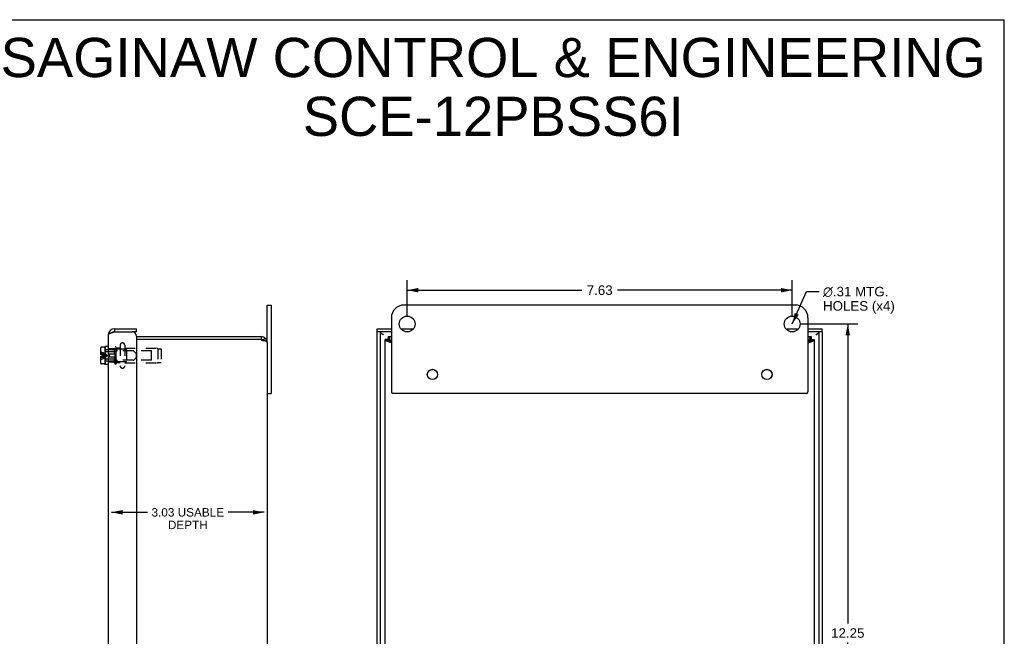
# Model space of a CAD drawing. Header units: inches. Extents: x 0 to 37.8, y 0 to 24.4.
# Tile 6 of 6: x 18.3 to 37.8, y 12.2 to 24.4. Entities that reach past the tile are written whole.
import ezdxf

# ---------------------------------------------------------------- set-up
doc = ezdxf.new("R2010")
doc.units = ezdxf.units.IN
doc.header["$LTSCALE"] = 2.077778
doc.header["$MEASUREMENT"] = 0
doc.linetypes.add('HIDDEN', pattern=[0.2, 0.1, -0.1])
doc.layers.get('0').update_dxf_attribs({"linetype": 'CONTINUOUS'})
doc.layers.add('DEFAULT_2', color=8, linetype='HIDDEN')
doc.layers.add('DIMENSIONS', color=7, linetype='CONTINUOUS')
doc.styles.get("Standard").update_dxf_attribs({"font": 'arial.ttf'})
doc.dimstyles.new('DIMSTYLE_2', dxfattribs={"dimtxt": 0.166667, "dimasz": 0.222222, "dimexe": 0.09, "dimexo": 0.07, "dimgap": 0.0375, "dimtad": 0, "dimtih": 1, "dimtoh": 1, "dimzin": 4, "dimdsep": 46, "dimtxsty": 'Standard', "dimblk": '_FILLED', "dimblk1": '_FILLED', "dimblk2": '_FILLED', "dimcen": 0.09, "dimazin": 1, "dimtfac": 1, "dimtofl": 0, "dimtmove": 0, "dimatfit": 3, "dimldrblk": '_FILLED', "dimfxl": 0, "dimtolj": 1, "dimtzin": 4, "dimarcsym": 0})
doc.dimstyles.new('DIMSTYLE_3', dxfattribs={"dimtxt": 0.188889, "dimasz": 0.222222, "dimexe": 0.09, "dimexo": 0.07, "dimgap": 0.0425, "dimtad": 0, "dimtih": 1, "dimtoh": 1, "dimzin": 4, "dimdsep": 46, "dimtxsty": 'Standard', "dimblk": '_FILLED', "dimblk1": '_FILLED', "dimblk2": '_FILLED', "dimcen": 0.09, "dimazin": 1, "dimtfac": 1, "dimtofl": 0, "dimtmove": 0, "dimatfit": 3, "dimldrblk": '_FILLED', "dimfxl": 0, "dimtolj": 1, "dimtzin": 4, "dimarcsym": 0})
doc.dimstyles.get("Standard").update_dxf_attribs({"dimtxt": 0.188889, "dimasz": 0.222222, "dimexe": 0.09, "dimexo": 0.07, "dimgap": 0.09, "dimtad": 0, "dimtih": 1, "dimtoh": 1, "dimzin": 4, "dimdsep": 46, "dimtxsty": 'Standard', "dimblk": '_FILLED', "dimblk1": '_FILLED', "dimblk2": '_FILLED', "dimcen": 0.09, "dimazin": 1, "dimtp": 0.01, "dimtm": 0.01, "dimtfac": 1, "dimtofl": 0, "dimtmove": 0, "dimatfit": 3, "dimldrblk": '_FILLED', "dimfxl": 0, "dimtolj": 1, "dimtzin": 4, "dimarcsym": 0})

# ---------------------------------------------------------------- blocks, each defined once
blk = doc.blocks.new('_FILLED')
at = {"color": 0, "linetype": 'ByBlock'}
blk.add_solid([(0, 0), (-1, 0.2), (-1, -0.2)], dxfattribs=at)
blk = doc.blocks.new('*D2')
at = {"layer": 'DIMENSIONS', "color": 2, "linetype": 'Continuous'}
for p, q in [((20.094, 14.68), (20.807, 14.68)), ((23.122, 14.68), (22.408, 14.68))]:
    blk.add_line(p, q, dxfattribs=at)
at = {"layer": 'DIMENSIONS', "color": 2, "linetype": 'Continuous', "xscale": 0.2222222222, "yscale": 0.2222222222, "zscale": 0.2222222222, "rotation": 180}
blk.add_blockref('_FILLED', (20.094, 14.68), dxfattribs=at)
at = {"layer": 'DIMENSIONS', "color": 2, "linetype": 'Continuous', "xscale": 0.2222222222, "yscale": 0.2222222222, "zscale": 0.2222222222}
blk.add_blockref('_FILLED', (23.122, 14.68), dxfattribs=at)
at = {"layer": 'DIMENSIONS', "color": 2, "linetype": 'Continuous', "insert": (21.608, 14.763), "char_height": 0.16667, "width": 1.43432, "attachment_point": 2, "line_spacing_factor": 0.9}
blk.add_mtext('3.03 USABLE\\PDEPTH', dxfattribs=at)
blk = doc.blocks.new('*D6')
at = {"layer": 'DIMENSIONS', "color": 2, "linetype": 'Continuous'}
for p, q in [((33.733, 18.413), (34.878, 18.413)), ((34.678, 18.413), (34.678, 12.477)), ((34.678, 6.163), (34.678, 12.099)), ((33.733, 6.163), (34.878, 6.163))]:
    blk.add_line(p, q, dxfattribs=at)
at = {"layer": 'DIMENSIONS', "color": 2, "linetype": 'Continuous', "xscale": 0.2222222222, "yscale": 0.2222222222, "zscale": 0.2222222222}
for p, rotation in [((34.678, 18.413), 90), ((34.678, 6.163), 270)]:
    blk.add_blockref('_FILLED', p, dxfattribs=dict(at, rotation=rotation))
at = {"layer": 'DIMENSIONS', "color": 2, "linetype": 'Continuous', "insert": (34.678, 12.382), "char_height": 0.1889, "width": 0.66006, "attachment_point": 2, "line_spacing_factor": 0.9}
blk.add_mtext('12.25', dxfattribs=at)
blk = doc.blocks.new('*D7')
at = {"layer": 'DIMENSIONS', "color": 2, "linetype": 'Continuous'}
for p, q in [((25.952, 18.568), (25.952, 19.282)), ((33.577, 18.568), (33.577, 19.282)), ((25.952, 19.082), (29.414, 19.082)), ((33.577, 19.082), (30.116, 19.082))]:
    blk.add_line(p, q, dxfattribs=at)
at = {"layer": 'DIMENSIONS', "color": 2, "linetype": 'Continuous', "xscale": 0.2222222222, "yscale": 0.2222222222, "zscale": 0.2222222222, "rotation": 180}
blk.add_blockref('_FILLED', (25.952, 19.082), dxfattribs=at)
at = {"layer": 'DIMENSIONS', "color": 2, "linetype": 'Continuous', "xscale": 0.2222222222, "yscale": 0.2222222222, "zscale": 0.2222222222}
blk.add_blockref('_FILLED', (33.577, 19.082), dxfattribs=at)
at = {"layer": 'DIMENSIONS', "color": 2, "linetype": 'Continuous', "insert": (29.765, 19.177), "char_height": 0.1889, "width": 0.5133, "attachment_point": 2, "line_spacing_factor": 0.9}
blk.add_mtext('7.63', dxfattribs=at)

msp = doc.modelspace()

# ---------------------------------------------------------------- linework, layer by layer
at = {"color": 7, "linetype": 'Continuous'}
for p, q in [((0, 24.4444), (37.7778, 24.4444)), ((37.7778, 0), (37.7778, 24.4444)), ((23.182, 18.0428), (23.182, 18.7878)), ((23.182, 18.7878), (23.257, 18.7878)), ((20.154, 18.3191), (20.154, 18.2591)), ((20.594, 18.2591), (20.504, 18.2591)), ((20.594, 18.2591), (20.594, 18.3191)), ((23.0583, 18.1628), (23.0583, 18.1028)), ((23.062, 18.1628), (23.062, 18.1028)), ((23.1328, 18.1397), (23.0974, 18.0912)), ((25.3586, 18.2591), (25.3586, 18.3191)), ((25.6398, 18.2591), (25.3586, 18.2591)), ((25.4186, 18.2591), (25.4186, 6.3166)), ((25.5745, 18.1628), (25.5745, 18.1028)), ((25.5796, 18.1628), (25.5796, 18.1028)), ((25.5988, 18.1397), (25.5988, 18.0912)), ((25.9787, 18.2591), (25.9259, 18.2591)), ((33.6037, 18.2591), (33.5509, 18.2591)), ((34.1711, 18.2591), (33.8898, 18.2591)), ((33.9309, 18.1397), (33.9309, 18.0912)), ((33.95, 18.1628), (33.95, 18.1028)), ((33.9551, 18.1628), (33.9551, 18.1028)), ((34.1111, 6.3166), (34.1111, 18.2591)), ((34.1711, 18.2591), (34.1711, 18.3191)), ((19.8835, 17.8043), (19.8835, 17.9398)), ((19.9515, 17.9548), (19.8985, 17.9548)), ((19.9665, 17.9398), (19.9665, 17.6358)), ((19.9715, 17.9688), (19.9715, 17.6068)), ((20.034, 17.9688), (19.9715, 17.9688)), ((23.0585, 18.1028), (23.062, 18.1028)), ((23.1325, 18.0788), (23.1066, 18.0788)), ((25.5148, 18.098), (25.5748, 18.098)), ((25.5377, 18.0788), (25.5863, 18.0788)), ((25.5748, 18.097), (25.5748, 18.1028)), ((25.6181, 18.0536), (25.6154, 18.0554)), ((25.6208, 18.0518), (25.6181, 18.0536)), ((25.6222, 18.0622), (25.6204, 18.0648)), ((25.6236, 18.05), (25.6208, 18.0518)), ((25.624, 18.0595), (25.6222, 18.0622)), ((25.6264, 18.0482), (25.6236, 18.05)), ((25.6258, 18.0568), (25.624, 18.0595)), ((25.6276, 18.054), (25.6258, 18.0568)), ((25.6292, 18.0464), (25.6264, 18.0482)), ((25.6303, 18.0498), (25.6276, 18.054)), ((25.6348, 18.0428), (25.6292, 18.0464)), ((25.6348, 18.0428), (25.6303, 18.0498)), ((33.9002, 18.0512), (33.8948, 18.0428)), ((33.8948, 18.0428), (33.9019, 18.0473)), ((33.9029, 18.0554), (33.9002, 18.0512)), ((33.9019, 18.0473), (33.9061, 18.05)), ((33.9047, 18.0581), (33.9029, 18.0554)), ((33.9065, 18.0608), (33.9047, 18.0581)), ((33.9061, 18.05), (33.9088, 18.0518)), ((33.9088, 18.0518), (33.9116, 18.0536)), ((33.9116, 18.0536), (33.9142, 18.0554)), ((33.9142, 18.0554), (33.9169, 18.0572)), ((33.9919, 18.0788), (33.9434, 18.0788)), ((33.949, 18.1028), (34.0148, 18.1028)), ((34.0148, 18.098), (33.9548, 18.098)), ((19.9165, 17.8043), (19.8835, 17.8043)), ((19.8835, 17.6358), (19.8835, 17.7713)), ((19.8835, 17.7713), (19.9165, 17.7713)), ((19.9165, 17.7713), (19.9165, 17.8043)), ((19.9715, 17.8608), (19.9665, 17.8608)), ((19.9515, 17.6208), (19.8985, 17.6208)), ((19.9715, 17.7148), (19.9665, 17.7148)), ((20.034, 17.6068), (19.9715, 17.6068)), ((23.182, 17.0378), (23.257, 17.0378))]:
    msp.add_line(p, q, dxfattribs=at)
at = {"color": 3, "linetype": 'Continuous'}
for p, q in [((23.257, 18.7878), (23.257, 17.0378)), ((33.6398, 18.7878), (25.8898, 18.7878)), ((25.6398, 18.5378), (25.6398, 17.0688)), ((33.8898, 18.5378), (33.8898, 17.0688)), ((20.034, 18.1991), (20.034, 6.3766)), ((20.1414, 18.2551), (20.154, 18.2591)), ((20.154, 18.3191), (20.594, 18.3191)), ((20.154, 18.2591), (20.504, 18.2591)), ((20.594, 18.1691), (20.594, 6.4066)), ((20.594, 18.1628), (23.062, 18.1628)), ((25.3586, 18.3191), (25.6398, 18.3191)), ((25.3586, 6.3166), (25.3586, 18.2591)), ((25.5745, 18.1628), (25.6398, 18.1628)), ((25.8278, 18.3191), (26.0768, 18.3191)), ((33.4528, 18.3191), (33.7018, 18.3191)), ((33.8898, 18.3191), (34.1711, 18.3191)), ((33.8898, 18.1628), (33.9551, 18.1628)), ((34.1711, 18.2591), (34.1711, 6.3166)), ((23.0585, 18.1028), (20.594, 18.1028)), ((23.182, 18.0428), (23.182, 6.5328)), ((25.5148, 6.4728), (25.5148, 18.1028)), ((25.5823, 18.0601), (25.5784, 18.0615)), ((25.5862, 18.0587), (25.5823, 18.0601)), ((25.5902, 18.0574), (25.5862, 18.0587)), ((25.5943, 18.056), (25.5902, 18.0574)), ((25.5984, 18.0546), (25.5943, 18.056)), ((25.6026, 18.0532), (25.5984, 18.0546)), ((25.6068, 18.0518), (25.6026, 18.0532)), ((25.611, 18.0504), (25.6068, 18.0518)), ((25.6175, 18.0484), (25.611, 18.0504)), ((25.6161, 18.099), (25.6147, 18.1028)), ((25.6175, 18.0952), (25.6161, 18.099)), ((25.6189, 18.0912), (25.6175, 18.0952)), ((25.624, 18.0463), (25.6175, 18.0484)), ((25.6202, 18.0872), (25.6189, 18.0912)), ((25.6216, 18.0832), (25.6202, 18.0872)), ((25.623, 18.0791), (25.6216, 18.0832)), ((25.6244, 18.0749), (25.623, 18.0791)), ((25.6348, 18.0428), (25.624, 18.0463)), ((25.6265, 18.0686), (25.6244, 18.0749)), ((25.6293, 18.0601), (25.6265, 18.0686)), ((33.8997, 18.0579), (33.8948, 18.0428)), ((33.9024, 18.0665), (33.8997, 18.0579)), ((33.9045, 18.0728), (33.9024, 18.0665)), ((33.9059, 18.077), (33.9045, 18.0728)), ((33.9057, 18.0463), (33.9164, 18.0497)), ((33.9073, 18.0811), (33.9059, 18.077)), ((33.9087, 18.0852), (33.9073, 18.0811)), ((33.9101, 18.0893), (33.9087, 18.0852)), ((33.9115, 18.0932), (33.9101, 18.0893)), ((33.9128, 18.0971), (33.9115, 18.0932)), ((33.9164, 18.0497), (33.9228, 18.0518)), ((33.9228, 18.0518), (33.9291, 18.0539)), ((33.9291, 18.0539), (33.9333, 18.0553)), ((33.9333, 18.0553), (33.9374, 18.0567)), ((33.9434, 18.0587), (33.9473, 18.0601)), ((33.9473, 18.0601), (33.9512, 18.0615)), ((33.9512, 18.0615), (33.955, 18.0629)), ((34.0148, 18.1028), (34.0148, 6.4728)), ((33.8588, 17.0378), (25.6708, 17.0378))]:
    msp.add_line(p, q, dxfattribs=at)
for points in [[(20.034, 18.1991), (20.0342, 18.2011), (20.0346, 18.2031), (20.0355, 18.2051), (20.0366, 18.2071), (20.0381, 18.2091), (20.0399, 18.2111), (20.042, 18.2131), (20.0444, 18.2151), (20.0471, 18.2171), (20.0501, 18.2191), (20.0533, 18.2211), (20.0569, 18.2231), (20.0607, 18.2251), (20.0648, 18.2271), (20.0691, 18.2291), (20.0737, 18.2311), (20.0785, 18.2331), (20.0835, 18.2351), (20.0886, 18.2371), (20.094, 18.2391), (20.0995, 18.2411), (20.1052, 18.2431), (20.111, 18.2451), (20.1169, 18.2471)], [(20.1169, 18.2471), (20.1229, 18.2491), (20.129, 18.2511), (20.1352, 18.2531), (20.1414, 18.2551)], [(25.5796, 18.1628), (25.5805, 18.1628), (25.5813, 18.1628), (25.5822, 18.1628), (25.583, 18.1627), (25.5838, 18.1627), (25.5846, 18.1626), (25.5854, 18.1626), (25.5861, 18.1625), (25.5869, 18.1624), (25.5876, 18.1623), (25.5883, 18.1621), (25.589, 18.162), (25.5897, 18.1618), (25.5903, 18.1617), (25.591, 18.1615), (25.5916, 18.1612), (25.5922, 18.161), (25.5928, 18.1608), (25.5933, 18.1605), (25.5939, 18.1602), (25.5944, 18.1599), (25.5949, 18.1595), (25.5953, 18.1592), (25.5958, 18.1588), (25.5962, 18.1584), (25.5966, 18.158), (25.597, 18.1575), (25.5973, 18.1571), (25.5977, 18.1566), (25.598, 18.1561), (25.5982, 18.1555), (25.5985, 18.155), (25.5987, 18.1544), (25.599, 18.1538), (25.5991, 18.1532), (25.5993, 18.1526), (25.5995, 18.1519), (25.5996, 18.1512), (25.5997, 18.1505), (25.5997, 18.1498), (25.5998, 18.149), (25.5998, 18.1483), (25.5998, 18.1479)], [(25.5998, 18.1479), (25.5998, 18.1475), (25.5998, 18.1467), (25.5997, 18.1459), (25.5997, 18.145), (25.5996, 18.1442), (25.5995, 18.1433), (25.5993, 18.1424), (25.5992, 18.1415), (25.599, 18.1406), (25.5988, 18.1397)], [(25.6147, 18.1028), (25.614, 18.1047), (25.6133, 18.1066), (25.6126, 18.1084), (25.6119, 18.1102), (25.6112, 18.112), (25.6105, 18.1137), (25.6098, 18.1155), (25.6092, 18.1172), (25.6085, 18.1189), (25.6078, 18.1205), (25.6071, 18.1222), (25.6064, 18.1238), (25.6057, 18.1254), (25.605, 18.1269), (25.6043, 18.1285), (25.6036, 18.13), (25.6029, 18.1314), (25.6022, 18.1329), (25.6015, 18.1343), (25.6008, 18.1357), (25.6001, 18.137), (25.5994, 18.1384), (25.5988, 18.1397)], [(33.9309, 18.1397), (33.9302, 18.1384), (33.9295, 18.137), (33.9288, 18.1357), (33.9281, 18.1343), (33.9274, 18.1329), (33.9267, 18.1314), (33.926, 18.13), (33.9253, 18.1285), (33.9246, 18.1269), (33.9239, 18.1254), (33.9232, 18.1238), (33.9225, 18.1222), (33.9219, 18.1205), (33.9212, 18.1189), (33.9205, 18.1172), (33.9198, 18.1155), (33.9191, 18.1137), (33.9184, 18.112), (33.9177, 18.1102), (33.917, 18.1084), (33.9163, 18.1066), (33.9156, 18.1047), (33.9149, 18.1028), (33.9142, 18.101), (33.9128, 18.0971)], [(33.9298, 18.1479), (33.9298, 18.1483), (33.9298, 18.149), (33.9299, 18.1498), (33.93, 18.1505), (33.9301, 18.1512), (33.9302, 18.1519), (33.9303, 18.1526), (33.9305, 18.1532), (33.9307, 18.1538), (33.9309, 18.1544), (33.9311, 18.155), (33.9314, 18.1555), (33.9317, 18.1561), (33.932, 18.1566), (33.9323, 18.1571), (33.9326, 18.1575), (33.933, 18.158), (33.9334, 18.1584), (33.9338, 18.1588), (33.9343, 18.1592), (33.9348, 18.1595), (33.9352, 18.1599), (33.9358, 18.1602), (33.9363, 18.1605), (33.9368, 18.1608), (33.9374, 18.161), (33.938, 18.1612), (33.9386, 18.1615), (33.9393, 18.1617), (33.9399, 18.1618), (33.9406, 18.162), (33.9413, 18.1621), (33.942, 18.1623), (33.9427, 18.1624), (33.9435, 18.1625), (33.9443, 18.1626), (33.945, 18.1626), (33.9458, 18.1627), (33.9466, 18.1627), (33.9475, 18.1628), (33.9483, 18.1628), (33.9491, 18.1628), (33.95, 18.1628)], [(33.9309, 18.1397), (33.9307, 18.1406), (33.9305, 18.1415), (33.9303, 18.1424), (33.9302, 18.1433), (33.93, 18.1442), (33.93, 18.145), (33.9299, 18.1459), (33.9298, 18.1467), (33.9298, 18.1475), (33.9298, 18.1479)], [(23.12, 18.0778), (23.1189, 18.0778), (23.1175, 18.0778), (23.1161, 18.0779), (23.1147, 18.078), (23.1132, 18.0781), (23.1117, 18.0782), (23.1103, 18.0783), (23.1088, 18.0785), (23.1073, 18.0787), (23.1059, 18.0789), (23.1044, 18.0792), (23.1029, 18.0794), (23.1014, 18.0797), (23.1, 18.08), (23.0985, 18.0803), (23.097, 18.0807), (23.0955, 18.0811), (23.0941, 18.0815), (23.0926, 18.0819), (23.0911, 18.0823), (23.0897, 18.0828), (23.0883, 18.0833), (23.0868, 18.0838), (23.0854, 18.0843), (23.084, 18.0849), (23.0826, 18.0855), (23.0812, 18.0861), (23.0798, 18.0867), (23.0785, 18.0873), (23.0772, 18.088), (23.0759, 18.0887), (23.0746, 18.0893), (23.0733, 18.0901), (23.0721, 18.0908), (23.0708, 18.0915), (23.0696, 18.0923), (23.0685, 18.0931), (23.0673, 18.0938), (23.0662, 18.0946), (23.0651, 18.0955), (23.064, 18.0963), (23.063, 18.0971), (23.062, 18.098)], [(23.1325, 18.0788), (23.1312, 18.0786), (23.1299, 18.0784), (23.1286, 18.0783), (23.1272, 18.0781), (23.1259, 18.078), (23.1245, 18.0779), (23.1232, 18.0779), (23.1218, 18.0778), (23.1204, 18.0778), (23.12, 18.0778)], [(23.182, 18.0428), (23.182, 18.0435), (23.1819, 18.0442), (23.1818, 18.0449), (23.1817, 18.0456), (23.1815, 18.0463), (23.1813, 18.047), (23.181, 18.0477), (23.1807, 18.0484), (23.1804, 18.049), (23.18, 18.0497), (23.1796, 18.0504), (23.1792, 18.0511), (23.1787, 18.0518), (23.1781, 18.0525), (23.1776, 18.0532), (23.177, 18.0539), (23.1763, 18.0546), (23.1757, 18.0553), (23.1749, 18.056), (23.1742, 18.0567), (23.1734, 18.0574), (23.1726, 18.058), (23.1717, 18.0587), (23.1708, 18.0594), (23.1699, 18.0601), (23.1689, 18.0608), (23.1679, 18.0615), (23.1669, 18.0622), (23.1658, 18.0629), (23.1647, 18.0636), (23.1635, 18.0643), (23.1624, 18.065), (23.1612, 18.0657), (23.1599, 18.0664), (23.1586, 18.067), (23.1573, 18.0677), (23.156, 18.0684), (23.1546, 18.0691), (23.1532, 18.0698), (23.1518, 18.0705), (23.1503, 18.0712), (23.1489, 18.0719), (23.1473, 18.0726), (23.1458, 18.0733), (23.1442, 18.074), (23.1426, 18.0747), (23.141, 18.0754), (23.1394, 18.076), (23.1377, 18.0767), (23.136, 18.0774), (23.1343, 18.0781), (23.1325, 18.0788)], [(25.5298, 18.0778), (25.5292, 18.0778), (25.5284, 18.0778), (25.5277, 18.0779), (25.527, 18.078), (25.5263, 18.0781), (25.5256, 18.0782), (25.525, 18.0783), (25.5243, 18.0785), (25.5237, 18.0787), (25.5231, 18.0789), (25.5226, 18.0792), (25.522, 18.0794), (25.5215, 18.0797), (25.521, 18.08), (25.5205, 18.0803), (25.52, 18.0807), (25.5196, 18.0811), (25.5192, 18.0815), (25.5188, 18.0819), (25.5184, 18.0823), (25.5181, 18.0828), (25.5177, 18.0833), (25.5174, 18.0838), (25.5171, 18.0843), (25.5168, 18.0849), (25.5166, 18.0855), (25.5164, 18.0861), (25.5161, 18.0867), (25.516, 18.0873), (25.5158, 18.088), (25.5156, 18.0887), (25.5155, 18.0893), (25.5153, 18.0901), (25.5152, 18.0908), (25.5151, 18.0915), (25.5151, 18.0923), (25.515, 18.0931), (25.5149, 18.0938), (25.5149, 18.0946), (25.5149, 18.0955), (25.5148, 18.0963), (25.5148, 18.0971), (25.5148, 18.098)], [(25.5377, 18.0788), (25.5368, 18.0786), (25.5359, 18.0784), (25.535, 18.0783), (25.5341, 18.0781), (25.5332, 18.078), (25.5324, 18.0779), (25.5316, 18.0779), (25.5308, 18.0778), (25.53, 18.0778), (25.5298, 18.0778)], [(25.5784, 18.0615), (25.5746, 18.0629), (25.5727, 18.0636), (25.5709, 18.0643), (25.569, 18.065), (25.5672, 18.0657), (25.5655, 18.0664), (25.5637, 18.067), (25.5619, 18.0677), (25.5602, 18.0684), (25.5585, 18.0691), (25.5569, 18.0698), (25.5552, 18.0705), (25.5536, 18.0712), (25.552, 18.0719), (25.5505, 18.0726), (25.5489, 18.0733), (25.5474, 18.074), (25.546, 18.0747), (25.5445, 18.0754), (25.5431, 18.076), (25.5417, 18.0767), (25.5403, 18.0774), (25.539, 18.0781), (25.5377, 18.0788)], [(25.6348, 18.0428), (25.6341, 18.045), (25.6293, 18.0601)], [(33.8948, 18.0428), (33.897, 18.0435), (33.9057, 18.0463)], [(33.9374, 18.0567), (33.9394, 18.0574), (33.9434, 18.0587)], [(33.955, 18.0629), (33.9569, 18.0636), (33.9587, 18.0643), (33.9606, 18.065), (33.9624, 18.0657), (33.9642, 18.0664), (33.9659, 18.067), (33.9677, 18.0677), (33.9694, 18.0684), (33.9711, 18.0691), (33.9728, 18.0698), (33.9744, 18.0705), (33.976, 18.0712), (33.9776, 18.0719), (33.9792, 18.0726), (33.9807, 18.0733), (33.9822, 18.074), (33.9837, 18.0747), (33.9851, 18.0754), (33.9865, 18.076), (33.9879, 18.0767), (33.9893, 18.0774), (33.9906, 18.0781), (33.9919, 18.0788)], [(33.9999, 18.0778), (33.9997, 18.0778), (33.9989, 18.0778), (33.9981, 18.0779), (33.9972, 18.0779), (33.9964, 18.078), (33.9955, 18.0781), (33.9946, 18.0783), (33.9937, 18.0784), (33.9928, 18.0786), (33.9919, 18.0788)], [(34.0148, 18.098), (34.0148, 18.0971), (34.0148, 18.0963), (34.0148, 18.0955), (34.0147, 18.0946), (34.0147, 18.0938), (34.0146, 18.0931), (34.0146, 18.0923), (34.0145, 18.0915), (34.0144, 18.0908), (34.0143, 18.0901), (34.0142, 18.0893), (34.014, 18.0887), (34.0138, 18.088), (34.0137, 18.0873), (34.0135, 18.0867), (34.0133, 18.0861), (34.013, 18.0855), (34.0128, 18.0849), (34.0125, 18.0843), (34.0122, 18.0838), (34.0119, 18.0833), (34.0116, 18.0828), (34.0112, 18.0823), (34.0108, 18.0819), (34.0104, 18.0815), (34.01, 18.0811), (34.0096, 18.0807), (34.0091, 18.0803), (34.0086, 18.08), (34.0081, 18.0797), (34.0076, 18.0794), (34.0071, 18.0792), (34.0065, 18.0789), (34.0059, 18.0787), (34.0053, 18.0785), (34.0047, 18.0783), (34.004, 18.0782), (34.0033, 18.0781), (34.0026, 18.078), (34.0019, 18.0779), (34.0012, 18.0778), (34.0004, 18.0778), (33.9999, 18.0778)]]:
    msp.add_lwpolyline(points, dxfattribs=at)
at = {"color": 7, "linetype": 'Continuous'}
for points in [[(25.4309, 18.2341), (25.4287, 18.2366), (25.4266, 18.2391), (25.4248, 18.2416), (25.4231, 18.244), (25.4218, 18.2466), (25.4206, 18.2491), (25.4197, 18.2516), (25.4191, 18.2541), (25.4187, 18.2566), (25.4186, 18.2591)], [(25.4786, 18.1991), (25.4747, 18.2016), (25.4708, 18.204), (25.4669, 18.2066), (25.463, 18.2091), (25.4593, 18.2116), (25.4556, 18.2141), (25.452, 18.2166), (25.4486, 18.2191), (25.4452, 18.2216), (25.4421, 18.224), (25.439, 18.2266), (25.4361, 18.2291), (25.4334, 18.2316), (25.4309, 18.2341)], [(25.4309, 18.2341), (25.4346, 18.2317), (25.4386, 18.2291), (25.4426, 18.2263), (25.4466, 18.2235), (25.4506, 18.2206), (25.4546, 18.2176), (25.4586, 18.2146), (25.4626, 18.2115), (25.4666, 18.2085), (25.4706, 18.2053), (25.4746, 18.2022), (25.4786, 18.1991)], [(34.0511, 18.1991), (34.055, 18.2016), (34.0589, 18.204), (34.0628, 18.2066), (34.0666, 18.2091), (34.0704, 18.2116), (34.074, 18.2141), (34.0776, 18.2166), (34.0811, 18.2191), (34.0844, 18.2216), (34.0876, 18.224), (34.0906, 18.2266), (34.0935, 18.2291), (34.0962, 18.2316), (34.0987, 18.2341)], [(34.0511, 18.1991), (34.0551, 18.2022), (34.0591, 18.2053), (34.0631, 18.2084), (34.0671, 18.2115), (34.0711, 18.2146), (34.0751, 18.2176), (34.0791, 18.2206), (34.0831, 18.2235), (34.0871, 18.2263), (34.0911, 18.2291), (34.0951, 18.2317), (34.0987, 18.2341)], [(34.0987, 18.2341), (34.101, 18.2366), (34.103, 18.2391), (34.1049, 18.2416), (34.1065, 18.244), (34.1079, 18.2466), (34.109, 18.2491), (34.1099, 18.2516), (34.1106, 18.2541), (34.1109, 18.2566), (34.1111, 18.2591)], [(25.5988, 18.0986), (25.5986, 18.0987), (25.5984, 18.099), (25.5982, 18.0992), (25.598, 18.0994), (25.5977, 18.0997), (25.5974, 18.0999), (25.5971, 18.1001), (25.5968, 18.1003), (25.5964, 18.1005), (25.5961, 18.1007), (25.5957, 18.1009), (25.5953, 18.101), (25.5948, 18.1012), (25.5944, 18.1013), (25.5939, 18.1015), (25.5934, 18.1016), (25.5929, 18.1018), (25.5923, 18.1019), (25.5917, 18.102), (25.5911, 18.1021), (25.5905, 18.1022), (25.5898, 18.1023), (25.5892, 18.1024), (25.5885, 18.1025), (25.5877, 18.1025), (25.5869, 18.1026), (25.5861, 18.1026), (25.5853, 18.1027), (25.5844, 18.1027), (25.5835, 18.1028), (25.5826, 18.1028), (25.5817, 18.1028), (25.5807, 18.1028), (25.5148, 18.1028)], [(25.5791, 18.0788), (25.5791, 18.0788), (25.5788, 18.079), (25.5786, 18.0792), (25.5784, 18.0795), (25.5781, 18.0797), (25.5779, 18.08), (25.5777, 18.0803), (25.5775, 18.0806), (25.5773, 18.0809), (25.5771, 18.0812), (25.5769, 18.0816), (25.5768, 18.082), (25.5766, 18.0824), (25.5764, 18.0828), (25.5763, 18.0833), (25.5761, 18.0838), (25.576, 18.0843), (25.5758, 18.0848), (25.5757, 18.0854), (25.5756, 18.0859), (25.5755, 18.0865), (25.5754, 18.0872), (25.5753, 18.0878), (25.5752, 18.0885), (25.5752, 18.0892), (25.5751, 18.0899), (25.575, 18.0907), (25.575, 18.0915), (25.5749, 18.0923), (25.5749, 18.0932), (25.5749, 18.0941), (25.5748, 18.095), (25.5748, 18.096), (25.5748, 18.097)], [(25.6154, 18.0554), (25.6127, 18.0572), (25.6114, 18.0581), (25.6101, 18.059), (25.6088, 18.0599), (25.6076, 18.0608), (25.6063, 18.0617), (25.6051, 18.0626), (25.6039, 18.0635), (25.6027, 18.0644), (25.6015, 18.0653), (25.6003, 18.0662), (25.5992, 18.0671), (25.598, 18.068), (25.5969, 18.0689), (25.5958, 18.0698), (25.5948, 18.0707), (25.5937, 18.0716), (25.5927, 18.0725), (25.5917, 18.0734), (25.5907, 18.0743), (25.5898, 18.0752), (25.5889, 18.0761), (25.588, 18.077), (25.5871, 18.0779), (25.5863, 18.0788)], [(25.6204, 18.0648), (25.6195, 18.0661), (25.6186, 18.0674), (25.6177, 18.0687), (25.6168, 18.07), (25.6159, 18.0712), (25.615, 18.0724), (25.6141, 18.0737), (25.6132, 18.0749), (25.6123, 18.076), (25.6114, 18.0772), (25.6105, 18.0784), (25.6096, 18.0795), (25.6087, 18.0806), (25.6078, 18.0817), (25.6069, 18.0827), (25.606, 18.0838), (25.6051, 18.0848), (25.6042, 18.0858), (25.6033, 18.0868), (25.6024, 18.0877), (25.6015, 18.0886), (25.6006, 18.0895), (25.5997, 18.0904), (25.5988, 18.0912)], [(33.9309, 18.0912), (33.93, 18.0904), (33.9291, 18.0895), (33.9282, 18.0886), (33.9273, 18.0877), (33.9264, 18.0868), (33.9255, 18.0858), (33.9246, 18.0848), (33.9237, 18.0838), (33.9228, 18.0827), (33.9219, 18.0817), (33.921, 18.0806), (33.9201, 18.0795), (33.9192, 18.0784), (33.9182, 18.0772), (33.9173, 18.076), (33.9164, 18.0749), (33.9155, 18.0737), (33.9146, 18.0724), (33.9137, 18.0712), (33.9128, 18.07), (33.9119, 18.0687), (33.911, 18.0674), (33.9101, 18.0661), (33.9092, 18.0648), (33.9083, 18.0635), (33.9065, 18.0608)], [(33.9169, 18.0572), (33.9182, 18.0581), (33.9195, 18.059), (33.9208, 18.0599), (33.9221, 18.0608), (33.9233, 18.0617), (33.9245, 18.0626), (33.9258, 18.0635), (33.927, 18.0644), (33.9281, 18.0653), (33.9293, 18.0662), (33.9305, 18.0671), (33.9316, 18.068), (33.9327, 18.0689), (33.9338, 18.0698), (33.9348, 18.0707), (33.9359, 18.0716), (33.9369, 18.0725), (33.9379, 18.0734), (33.9389, 18.0743), (33.9398, 18.0752), (33.9407, 18.0761), (33.9416, 18.077), (33.9425, 18.0779), (33.9434, 18.0788)], [(33.949, 18.1028), (33.948, 18.1028), (33.947, 18.1028), (33.9461, 18.1028), (33.9452, 18.1027), (33.9443, 18.1027), (33.9435, 18.1026), (33.9427, 18.1026), (33.9419, 18.1025), (33.9412, 18.1025), (33.9405, 18.1024), (33.9398, 18.1023), (33.9391, 18.1022), (33.9385, 18.1021), (33.9379, 18.102), (33.9373, 18.1019), (33.9368, 18.1018), (33.9362, 18.1016), (33.9357, 18.1015), (33.9352, 18.1013), (33.9348, 18.1012), (33.9344, 18.101), (33.934, 18.1009), (33.9336, 18.1007), (33.9332, 18.1005), (33.9329, 18.1003), (33.9325, 18.1001), (33.9322, 18.0999), (33.9319, 18.0997), (33.9317, 18.0994), (33.9314, 18.0992), (33.9312, 18.099), (33.931, 18.0987), (33.9309, 18.0986)], [(33.9548, 18.1028), (33.9548, 18.097), (33.9548, 18.096), (33.9548, 18.095), (33.9548, 18.0941), (33.9547, 18.0932), (33.9547, 18.0923), (33.9546, 18.0915), (33.9546, 18.0907), (33.9545, 18.0899), (33.9545, 18.0892), (33.9544, 18.0885), (33.9543, 18.0878), (33.9542, 18.0872), (33.9541, 18.0865), (33.954, 18.0859), (33.9539, 18.0854), (33.9538, 18.0848), (33.9536, 18.0843), (33.9535, 18.0838), (33.9534, 18.0833), (33.9532, 18.0828), (33.953, 18.0824), (33.9529, 18.082), (33.9527, 18.0816), (33.9525, 18.0812), (33.9523, 18.0809), (33.9521, 18.0806), (33.9519, 18.0803), (33.9517, 18.08), (33.9515, 18.0797), (33.9513, 18.0795), (33.951, 18.0792), (33.9508, 18.079), (33.9505, 18.0788), (33.9505, 18.0788)]]:
    msp.add_lwpolyline(points, dxfattribs=at)
at = {"color": 3, "linetype": 'Continuous'}
for centre, radius in [((25.9523, 18.4128), 0.1562), ((33.5773, 18.4128), 0.1562), ((26.4523, 17.4128), 0.1015), ((26.4523, 17.4128), 0.1), ((33.0773, 17.4128), 0.1015), ((33.0773, 17.4128), 0.1)]:
    msp.add_circle(centre, radius, dxfattribs=at)
for centre, radius, start, end in [((25.8898, 18.5378), 0.25, 90, 180), ((33.6398, 18.5378), 0.25, 0, 90), ((20.154, 18.1991), 0.12, 90, 180), ((20.504, 18.1691), 0.09, 0, 90), ((23.062, 18.0428), 0.12, 0, 90), ((23.1045, 18.1328), 0.055, 213.05573, 219.30199), ((25.6708, 17.0688), 0.031, 180, 270), ((33.8588, 17.0688), 0.031, 270, 360)]:
    msp.add_arc(centre, radius, start, end, dxfattribs=at)
at = {"color": 7, "linetype": 'Continuous'}
for centre, radius, start, end in [((20.154, 18.1991), 0.06, 90, 125.79783), ((19.8985, 17.9398), 0.015, 90, 180), ((19.9515, 17.9398), 0.015, 0, 90), ((23.062, 18.0428), 0.06, 36.87653, 90), ((19.8985, 17.6358), 0.015, 180, 270), ((19.9515, 17.6358), 0.015, 270, 360)]:
    msp.add_arc(centre, radius, start, end, dxfattribs=at)
at = {"layer": 'DEFAULT_2', "color": 8, "linetype": 'HIDDEN'}
for p, q in [((20.172, 17.6178), (20.172, 17.9578)), ((20.19, 17.9578), (20.172, 17.9578)), ((20.19, 17.6178), (20.19, 17.9578)), ((20.268, 17.9916), (20.268, 17.5841)), ((20.3605, 17.9916), (20.3605, 17.5841)), ((19.952, 17.7972), (19.9695, 17.7951)), ((19.952, 17.7784), (19.9695, 17.7806)), ((20.1815, 17.8978), (19.9715, 17.8978)), ((20.1793, 17.8608), (19.9715, 17.8608)), ((20.159, 17.9178), (20.034, 17.9178)), ((20.0515, 17.8178), (20.0515, 17.7578)), ((20.1815, 17.8178), (20.0515, 17.8178)), ((20.1815, 17.7578), (20.0515, 17.7578)), ((20.159, 17.8178), (20.159, 17.9308)), ((20.1815, 17.9083), (20.159, 17.9308)), ((20.159, 17.6448), (20.159, 17.7578)), ((20.382, 17.9128), (20.172, 17.9128)), ((20.1815, 17.9083), (20.1815, 17.8178)), ((20.1815, 17.7578), (20.1815, 17.6673)), ((20.1899, 17.8652), (20.2021, 17.8774)), ((20.268, 17.9338), (20.2, 17.9338)), ((20.5263, 17.8818), (20.2127, 17.8818)), ((20.3605, 17.9338), (20.9936, 17.9338)), ((20.392, 17.9028), (20.392, 17.6728)), ((20.892, 17.8828), (20.392, 17.8828)), ((20.5935, 17.8208), (20.5369, 17.8774)), ((20.5935, 17.7548), (20.5369, 17.6982)), ((20.5935, 17.7548), (20.5935, 17.8208)), ((20.892, 17.6928), (20.892, 17.8828)), ((21.0115, 17.9228), (21.0115, 17.6528)), ((21.0115, 17.9228), (21.0805, 17.9228)), ((21.0805, 17.9228), (21.0805, 17.6528)), ((20.1793, 17.7148), (19.9715, 17.7148)), ((20.1815, 17.6778), (19.9715, 17.6778)), ((20.159, 17.6578), (20.034, 17.6578)), ((20.1815, 17.6673), (20.159, 17.6448)), ((20.382, 17.6628), (20.172, 17.6628)), ((20.19, 17.6178), (20.172, 17.6178)), ((20.1899, 17.7104), (20.2021, 17.6982)), ((20.268, 17.6418), (20.2, 17.6418)), ((20.5263, 17.6938), (20.2127, 17.6938)), ((20.3605, 17.6418), (20.9936, 17.6418)), ((20.892, 17.6928), (20.392, 17.6928)), ((21.0115, 17.6528), (21.0805, 17.6528))]:
    msp.add_line(p, q, dxfattribs=at)
for points in [[(19.8835, 17.8678), (19.9072, 17.8571), (19.9306, 17.8453), (19.9537, 17.8325)], [(19.8835, 17.8348), (19.9072, 17.8285), (19.9306, 17.8216), (19.9537, 17.814), (19.9763, 17.8059), (19.9986, 17.7972), (20.0205, 17.7878)], [(19.8835, 17.8155), (19.9072, 17.8118), (19.9306, 17.8077), (19.9537, 17.8033), (19.9763, 17.7985), (19.9986, 17.7933), (20.0205, 17.7878)], [(19.8835, 17.7408), (19.9072, 17.7471), (19.9306, 17.7541), (19.9537, 17.7616), (19.9763, 17.7697), (19.9986, 17.7785), (20.0205, 17.7878)], [(19.8835, 17.7601), (19.9072, 17.7639), (19.9306, 17.7679), (19.9537, 17.7724), (19.9763, 17.7772), (19.9986, 17.7823), (20.0205, 17.7878)], [(19.9165, 17.8012), (19.9344, 17.7993), (19.952, 17.7972)], [(19.9165, 17.7745), (19.9344, 17.7764), (19.952, 17.7784)], [(19.9537, 17.8325), (19.9763, 17.8186), (19.9986, 17.8037), (20.0205, 17.7878)], [(19.9537, 17.7432), (19.9763, 17.757), (19.9986, 17.7719), (20.0205, 17.7878)], [(19.9695, 17.7951), (19.9867, 17.7928), (20.0037, 17.7904), (20.0205, 17.7878)], [(19.9695, 17.7806), (19.9867, 17.7829), (20.0037, 17.7853), (20.0205, 17.7878)], [(19.8835, 17.7078), (19.9072, 17.7186), (19.9306, 17.7303), (19.9537, 17.7432)]]:
    msp.add_lwpolyline(points, dxfattribs=at)
for centre, radius, start, end in [((20.2, 17.9438), 0.01, 180.00004, 270), ((20.3142, 17.9916), 0.0462, 0, 180), ((20.1793, 17.8758), 0.015, 270, 314.99994), ((20.2127, 17.8668), 0.015, 90, 134.99994), ((20.382, 17.9028), 0.01, 359.99996, 90), ((20.5263, 17.8668), 0.015, 45, 90), ((20.9936, 17.9138), 0.02, 26.74368, 90), ((20.1793, 17.6998), 0.015, 45.00006, 90), ((20.2, 17.6318), 0.01, 90, 179.99996), ((20.2127, 17.7088), 0.015, 225.00006, 270), ((20.3142, 17.5841), 0.0462, 180, 360), ((20.382, 17.6728), 0.01, 270, 0.00004), ((20.5263, 17.7088), 0.015, 270, 315), ((20.9936, 17.6618), 0.02, 270, 333.25632)]:
    msp.add_arc(centre, radius, start, end, dxfattribs=at)

# ---------------------------------------------------------------- texts
at = {"layer": 'DIMENSIONS', "color": 2, "linetype": 'Continuous', "line_spacing_factor": 0.9}
for s, insert, char_height, width, attachment_point in [('SAGINAW CONTROL & ENGINEERING\\PSCE-12PBSS6I', (27.5742, 24.0841), 0.777778, 19.643949, 2), (' \\fgdt;{\\fgdt;n}\\fArial;.31 MTG.\\P HOLES (x4)', (34.1136, 19.1492), 0.188889, 1.493556, 1)]:
    msp.add_mtext(s, dxfattribs=dict(at, insert=insert, char_height=char_height, width=width, attachment_point=attachment_point))

# ---------------------------------------------------------------- dimensions: what is measured, and where the dimension line sits
at = {"layer": 'DIMENSIONS', "color": 2, "linetype": 'Continuous'}
dim = msp.add_linear_dim(base=(33.5773116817, 19.0823392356), p1=(25.9523116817, 18.4983683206), p2=(33.5773116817, 18.4983683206), dimstyle='DIMSTYLE_3', dxfattribs=at)
dim.commit()
dim.dimension.update_dxf_attribs({"geometry": '*D7', "text_midpoint": (29.7649183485, 19.0812857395), "dimtype": 160})
dim = msp.add_linear_dim(base=(34.6782, 6.1628), p1=(33.6629, 18.4128), p2=(33.6629, 6.1628), angle=270, dimstyle='DIMSTYLE_3', dxfattribs=at)
dim.commit()
dim.dimension.update_dxf_attribs({"geometry": '*D6', "text_midpoint": (34.687, 12.2868), "dimtype": 160})
dim = msp.add_linear_dim(base=(20.094, 14.6797), p1=(23.122, 18.098), p2=(20.094, 18.2591), angle=180, text='<> USABLE\\PDEPTH', dimstyle='DIMSTYLE_2', dxfattribs=at)
dim.commit()
dim.dimension.update_dxf_attribs({"geometry": '*D2', "text_midpoint": (21.608, 14.5547), "dimtype": 160})

# ---------------------------------------------------------------- leaders
at = {"layer": 'DIMENSIONS', "color": 2, "linetype": 'Continuous', "annotation_type": 0, "has_hookline": 1, "hookline_direction": 1, "text_width": 1.4861}
msp.add_leader([(33.5773, 18.4128), (33.8632, 19.0547), (34.1136, 19.0547)], dimstyle='Standard', override={"dimtad": 0}, dxfattribs=at)

doc.saveas('drawing.dxf')
